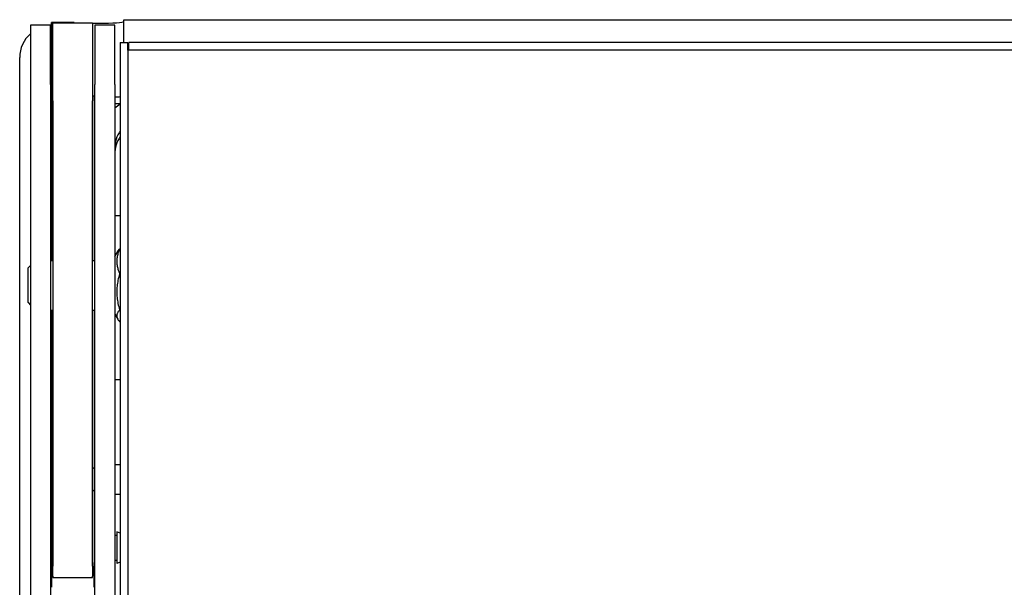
# Model space of a CAD drawing. Extents: x 1422 to 4284, y 1650 to 2964.
# Tile 10 of 14: x 1422 to 1621, y 2824 to 2939. Entities that reach past the tile are written whole.
import ezdxf

# ---------------------------------------------------------------- set-up
doc = ezdxf.new("R2010")
doc.units = 0
doc.layers.add('KF_SEQUENZA_10 NW_FRONT', color=7, linetype='CONTINUOUS')
doc.layers.add('KF_SEQUENZA_10 NW_REAR', color=7, linetype='CONTINUOUS')

# ---------------------------------------------------------------- blocks, each defined once
blk = doc.blocks.new('KF_SEQUENZA_10_NW_FRONT')
at = {"layer": 'KF_SEQUENZA_10 NW_FRONT'}
for p, q in [((-376.5, -4.63), (-376.5, 0)), ((-376.5, 0), (376.5, 0)), ((-395.3, -1.08), (-395.3, -13.08)), ((-391.3, -1.08), (-395.3, -1.08)), ((-391.3, -13.08), (-391.3, -1.08)), ((-391.15, -1.28), (-391.1, -1.28)), ((-386.5, -0.59), (-391.1, -0.59)), ((-391.1, -3.58), (-391.1, -0.59)), ((-390.8, -16.39), (-390.8, -0.63)), ((-390.8, -0.63), (-382.8, -0.63)), ((-386.5, -0.59), (-386.5, -0.63)), ((-382.8, -0.63), (-382.8, -16.39)), ((-382.8, -0.7), (-381.5, -0.7)), ((-382.3, -1.08), (-382.3, -13.08)), ((-378.3, -1.08), (-382.3, -1.08)), ((-378.3, -13.08), (-378.3, -1.08)), ((-391.1, -3.58), (-391.1, -48.63)), ((-377.2, -4.63), (-375.7, -4.63)), ((-377.2, -4.63), (-377.2, -298.63)), ((-375.7, -6.13), (-375.7, -4.63)), ((376.1, -4.63), (-375.5, -4.63)), ((-375.5, -6.13), (-375.5, -4.63)), ((-397.5, -295.61), (-397.5, -7.64)), ((376.3, -6.13), (-375.7, -6.13)), ((-375.7, -6.13), (-375.7, -297.13)), ((-395.3, -13.08), (-395.3, -290.18)), ((-391.3, -13.08), (-391.3, -290.18)), ((-382.3, -116.63), (-382.3, -13.08)), ((-378.3, -13.08), (-378.3, -116.63)), ((-382.5, -15.45), (-382.8, -15.45)), ((-382.5, -15.45), (-382.5, -48.63)), ((-382.3, -15.67), (-382.5, -15.67)), ((-390.8, -16.39), (-390.8, -110.38)), ((-382.8, -110.38), (-382.8, -16.39)), ((-382.5, -16.94), (-382.3, -16.94)), ((-378.3, -16.94), (-377.2, -16.94)), ((-377.2, -39.63), (-378.3, -39.63)), ((-391.3, -41.63), (-391.1, -41.63)), ((-382.5, -41.63), (-382.3, -41.63)), ((-391.3, -46.63), (-391.1, -46.63)), ((-382.5, -46.63), (-382.3, -46.63)), ((-382.5, -47.49), (-382.3, -47.49)), ((-378.3, -47.81), (-377.71, -46.79)), ((-377.32, -46.28), (-377.2, -46.28)), ((-395.8, -50.13), (-395.3, -49.63)), ((-391.3, -48.63), (-390.8, -48.63)), ((-382.8, -48.63), (-382.3, -48.63)), ((-395.8, -57.13), (-395.8, -50.13)), ((-377.32, -51.29), (-377.2, -51.29)), ((-395.8, -57.13), (-395.3, -57.63)), ((-391.3, -58.63), (-390.8, -58.63)), ((-391.1, -58.63), (-391.1, -109.63)), ((-382.8, -58.63), (-382.3, -58.63)), ((-382.5, -58.63), (-382.5, -90.54)), ((-378.3, -59.44), (-377.71, -60.47)), ((-377.32, -58.64), (-377.2, -58.64)), ((-377.32, -60.97), (-377.2, -60.97)), ((-382.5, -72.66), (-382.3, -72.66)), ((-378.3, -72.66), (-377.2, -72.66)), ((-382.4, -96.08), (-382.4, -89.58)), ((-382.4, -89.58), (-382.3, -89.58)), ((-378.3, -89.83), (-377.2, -89.83)), ((-382.5, -95.12), (-382.5, -109.63)), ((-382.4, -96.08), (-382.3, -96.08)), ((-378.3, -95.83), (-377.2, -95.83)), ((-378.3, -104.13), (-377.9, -104.13)), ((-377.9, -103.44), (-377.9, -109.82)), ((-377.2, -103.7), (-377.9, -103.44)), ((-378.3, -109.13), (-377.9, -109.13)), ((-391.1, -109.63), (-391.1, -114.63)), ((-390.8, -112.41), (-390.8, -110.38)), ((-382.8, -110.38), (-382.8, -112.41)), ((-382.5, -114.63), (-382.5, -109.63)), ((-377.2, -109.56), (-377.9, -109.82)), ((-390.8, -112.41), (-390.8, -112.62)), ((-390.8, -112.62), (-390.8, -112.62)), ((-390.8, -112.62), (-382.8, -112.62)), ((-382.8, -112.62), (-382.8, -112.41)), ((-382.8, -112.62), (-382.8, -112.62))]:
    blk.add_line(p, q, dxfattribs=at)
at = {"layer": 'KF_SEQUENZA_10 NW_FRONT', "flags": 128}
for points in [[(-377.32, -46.28), (-377.42, -46.52), (-377.51, -46.75), (-377.59, -46.97), (-377.66, -47.19), (-377.72, -47.4), (-377.77, -47.6), (-377.81, -47.81), (-377.84, -48.01), (-377.87, -48.2), (-377.89, -48.4), (-377.9, -48.59), (-377.9, -48.79), (-377.9, -48.98), (-377.89, -49.17), (-377.87, -49.37), (-377.84, -49.57), (-377.81, -49.77), (-377.77, -49.97), (-377.72, -50.18), (-377.66, -50.39), (-377.59, -50.6), (-377.51, -50.82), (-377.42, -51.05), (-377.32, -51.29)], [(-377.71, -46.79), (-377.7, -46.77), (-377.68, -46.75), (-377.67, -46.73), (-377.66, -46.71), (-377.65, -46.69), (-377.63, -46.67), (-377.62, -46.65), (-377.61, -46.63), (-377.59, -46.61), (-377.58, -46.59), (-377.56, -46.56), (-377.54, -46.54), (-377.53, -46.52), (-377.51, -46.5), (-377.5, -46.48), (-377.48, -46.46), (-377.46, -46.44), (-377.44, -46.42), (-377.42, -46.39), (-377.4, -46.37), (-377.39, -46.35), (-377.37, -46.33), (-377.34, -46.3), (-377.32, -46.28)], [(-377.32, -51.29), (-377.42, -51.64), (-377.51, -51.97), (-377.59, -52.3), (-377.66, -52.62), (-377.72, -52.92), (-377.77, -53.23), (-377.81, -53.52), (-377.84, -53.82), (-377.87, -54.11), (-377.89, -54.39), (-377.9, -54.68), (-377.9, -54.96), (-377.9, -55.25), (-377.89, -55.53), (-377.87, -55.82), (-377.84, -56.11), (-377.81, -56.4), (-377.77, -56.7), (-377.72, -57), (-377.66, -57.31), (-377.59, -57.63), (-377.51, -57.95), (-377.42, -58.29), (-377.32, -58.64)], [(-377.32, -58.64), (-377.42, -58.75), (-377.51, -58.85), (-377.59, -58.96), (-377.66, -59.06), (-377.72, -59.16), (-377.77, -59.25), (-377.81, -59.35), (-377.84, -59.44), (-377.87, -59.53), (-377.89, -59.62), (-377.9, -59.71), (-377.9, -59.8), (-377.9, -59.89), (-377.89, -59.99), (-377.87, -60.08), (-377.84, -60.17), (-377.81, -60.26), (-377.77, -60.36), (-377.72, -60.45), (-377.66, -60.55), (-377.59, -60.65), (-377.51, -60.76), (-377.42, -60.86), (-377.32, -60.97)]]:
    blk.add_lwpolyline(points, dxfattribs=at)
at = {"layer": 'KF_SEQUENZA_10 NW_FRONT'}
for start, end in [(111.1002, 121.3323), (238.6677, 248.8998)]:
    blk.add_arc((-381.5, -92.83), 2.5, start, end, dxfattribs=at)
for centre, major_axis, ratio, start_param, end_param in [((-391.15, -7.64), (0, 6.36), 0.998135, 0, 0.023624), ((-381.5, -0.39), (5, 0), 0.061049, 4.712389, 6.283185), ((-391.15, -7.64), (0, 6.36), 0.998135, 0.712256, 1.570796), ((-381.5, -15.37), (5, 0), 0.061049, 5.406887, 5.747659), ((-372, -25.99), (10.3, 0), 0.998135, 2.10001, 2.228941), ((-372, -25.99), (-6.3, 0), 0.998135, 5.683294, 6.283185), ((-372, -27.16), (-6.3, 0), 0.998135, 5.683294, 6.283185)]:
    blk.add_ellipse(centre, major_axis=major_axis, ratio=ratio, start_param=start_param, end_param=end_param, dxfattribs=at)

msp = doc.modelspace()

# ---------------------------------------------------------------- block references
at = {"layer": 'KF_SEQUENZA_10 NW_REAR'}
msp.add_blockref('KF_SEQUENZA_10_NW_FRONT', (1819.95, 2938.84), dxfattribs=at)

doc.saveas('drawing.dxf')
